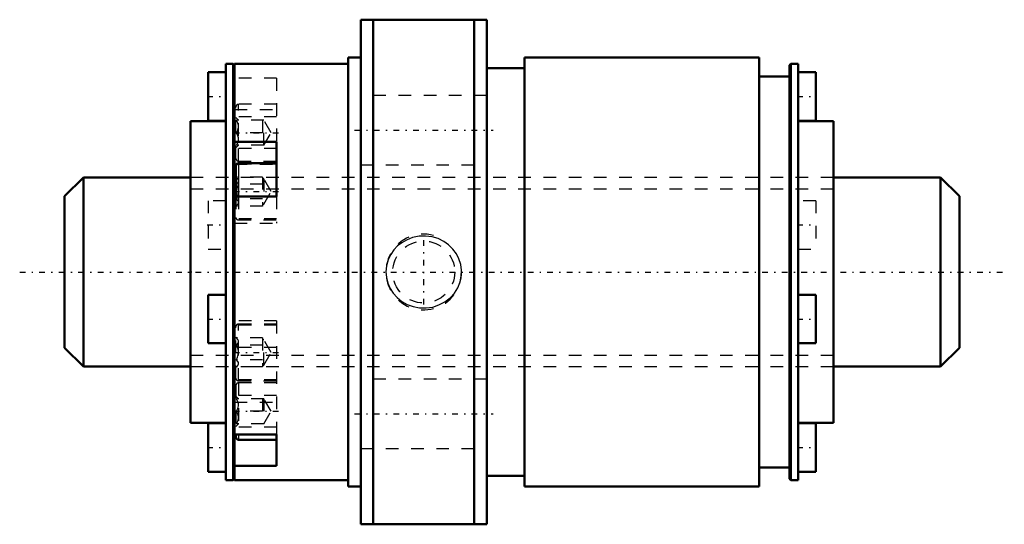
# Model space of a CAD drawing. Header units: millimetres. Extents: x -13.6 to 64.5, y -20 to 20.
import ezdxf

# ---------------------------------------------------------------- set-up
doc = ezdxf.new("R2010")
doc.units = ezdxf.units.MM
doc.linetypes.add('Center', pattern=[1.5, 0.45, -0.5, 0.05, -0.5])
doc.linetypes.add('Dashed', pattern=[2, 1, -1])
for name, color, linetype, lineweight in [('2d ConnectionPoints', 7, 'Continuous', 50), ('AM_0', 7, 'Continuous', 50), ('AM_4', 3, 'Continuous', 25), ('AM_5', 3, 'Continuous', 25), ('AM_7', 7, 'Center', 25), ('AM_9', 6, 'Dashed', 25)]:
    doc.layers.add(name, color=color, linetype=linetype, lineweight=lineweight)

# ---------------------------------------------------------------- blocks, each defined once
blk = doc.blocks.new('1_NRR0130BLK1510_5_6Nut_0_in_BLK1510_5_6ZZG1_71LC3_N0_1300_4')
at = {"layer": 'AM_0'}
for p, q in [((13.5, 20), (23.5, 20)), ((13.5, 20), (13.5, -20)), ((14.5, 20), (14.5, -20)), ((22.5, 20), (22.5, -20)), ((23.5, 20), (23.5, -20)), ((2.8, 16.5), (2.8, -16.5)), ((3.395, 16.5), (2.8, 16.5)), ((3.5, 16.395), (3.395, 16.5)), ((3.395, 16.5), (3.395, -16.5)), ((12.5, 16.5), (3.5, 16.5)), ((3.5, 16.5), (3.5, -16.5)), ((12.5, 17), (12.5, -17)), ((13.5, 17), (12.5, 17)), ((26.5, 17), (26.5, -17)), ((45.1, 17), (26.5, 17)), ((45.1, 17), (45.1, -17)), ((47.605, 16.5), (47.5, 16.395)), ((48.2, 16.5), (47.605, 16.5)), ((47.605, 16.5), (47.605, -16.5)), ((48.2, 16.5), (48.2, -16.5)), ((1.4, 15.834), (1.4, 11.984)), ((2.8, 15.834), (1.4, 15.834)), ((26.5, 16.15), (23.5, 16.15)), ((47.5, 16.395), (47.5, -16.395)), ((49.6, 15.834), (48.2, 15.834)), ((49.6, 15.834), (49.6, 11.984)), ((47.5, 15.5), (45.1, 15.5)), ((0, 11.95), (0, -11.95)), ((2.8, 11.95), (0, 11.95)), ((1.4, 11.984), (2.8, 11.984)), ((48.2, 11.984), (49.6, 11.984)), ((51, 11.95), (48.2, 11.95)), ((51, 11.95), (51, -11.95)), ((3.5, 10.32), (6.833, 10.32)), ((6.833, 5.99), (6.833, 10.32)), ((6.833, 8.625), (3.8, 8.625)), ((3.6, 8.425), (3.6, 5.99)), ((6.833, 5.99), (3.5, 5.99)), ((1.4, -1.802), (1.4, -5.652)), ((2.8, -1.802), (1.4, -1.802)), ((49.6, -1.802), (48.2, -1.802)), ((49.6, -1.802), (49.6, -5.652)), ((1.4, -5.652), (2.8, -5.652)), ((48.2, -5.652), (49.6, -5.652)), ((0, -11.95), (2.8, -11.95)), ((1.4, -11.984), (1.4, -15.834)), ((2.8, -11.984), (1.4, -11.984)), ((48.2, -11.95), (51, -11.95)), ((49.6, -11.984), (48.2, -11.984)), ((49.6, -11.984), (49.6, -15.834)), ((3.5, -12.874), (6.833, -12.874)), ((3.6, -12.874), (3.6, -13.092)), ((6.833, -15.374), (6.833, -12.874)), ((3.8, -13.292), (6.833, -13.292)), ((6.833, -15.374), (3.5, -15.374)), ((45.1, -15.5), (47.5, -15.5)), ((1.4, -15.834), (2.8, -15.834)), ((3.395, -16.5), (3.5, -16.395)), ((23.5, -16.15), (26.5, -16.15)), ((47.5, -16.395), (47.605, -16.5)), ((48.2, -15.834), (49.6, -15.834)), ((2.8, -16.5), (3.395, -16.5)), ((3.5, -16.5), (12.5, -16.5)), ((12.5, -17), (13.5, -17)), ((26.5, -17), (45.1, -17)), ((47.605, -16.5), (48.2, -16.5)), ((23.5, -20), (13.5, -20))]:
    blk.add_line(p, q, dxfattribs=at)
for centre, start, end in [((3.8, 8.425), 90, 180), ((3.8, -13.092), 180, 270)]:
    blk.add_arc(centre, 0.2, start, end, dxfattribs=at)
at = {"layer": 'AM_4'}
for p, q in [((3.8, 8.625), (3.8, 5.99)), ((3.636, 8.54), (3.5, 8.54)), ((3.8, -12.874), (3.8, -13.292))]:
    blk.add_line(p, q, dxfattribs=at)
at = {"layer": 'AM_5', "linetype": 'Dashed'}
blk.add_arc((18.5, 0), 3, 75, 15, dxfattribs=at)
at = {"layer": 'AM_7'}
for p, q in [((1.33, 13.909), (2.87, 13.909)), ((48.13, 13.909), (49.67, 13.909)), ((3.438, 11.042), (6.995, 11.042)), ((13, 11.25), (24, 11.25)), ((3.438, 6.375), (6.995, 6.375)), ((1.33, 3.727), (2.87, 3.727)), ((48.13, 3.727), (49.67, 3.727)), ((18.5, -2.581), (18.5, 2.581)), ((1.33, -3.727), (2.87, -3.727)), ((48.13, -3.727), (49.67, -3.727)), ((3.438, -6.375), (6.995, -6.375)), ((3.438, -11.042), (6.995, -11.042)), ((13, -11.25), (24, -11.25)), ((1.33, -13.909), (2.87, -13.909)), ((48.13, -13.909), (49.67, -13.909))]:
    blk.add_line(p, q, dxfattribs=at)
at = {"layer": 'AM_9'}
for p, q in [((6.833, 15.374), (3.5, 15.374)), ((6.833, 15.374), (6.833, 10.32)), ((6.833, 13.292), (3.8, 13.292)), ((3.8, 8.792), (3.8, 13.292)), ((23.5, 14), (13.5, 14)), ((3.5, 12.874), (6.833, 12.874)), ((3.6, 8.992), (3.6, 13.092)), ((6.833, 12.292), (3.5, 12.292)), ((3.8, 12.042), (3.6, 12.242)), ((5.822, 12.042), (3.645, 12.042)), ((5.722, 12.042), (5.722, 10.042)), ((6.4, 11.042), (5.822, 12.042)), ((5.822, 10.042), (5.822, 12.042)), ((5.722, 11.042), (3.645, 11.042)), ((5.822, 10.042), (6.4, 11.042)), ((6.833, 9.792), (3.5, 9.792)), ((3.6, 9.842), (3.8, 10.042)), ((5.822, 10.042), (3.645, 10.042)), ((3.8, 8.792), (6.833, 8.792)), ((3.5, 8.542), (6.833, 8.542)), ((6.833, 8.54), (3.636, 8.54)), ((13.5, 8.5), (23.5, 8.5)), ((51, 7.5), (0, 7.5)), ((3.645, 7.53), (3.6, 7.575)), ((5.722, 7.53), (3.645, 7.53)), ((5.722, 7.53), (5.722, 5.22)), ((5.822, 7.375), (5.722, 7.375)), ((6.4, 6.375), (5.822, 7.375)), ((5.822, 7.375), (5.822, 5.375)), ((5.722, 6.952), (3.645, 6.952)), ((5.822, 5.375), (6.4, 6.375)), ((1.4, 5.652), (1.4, 1.802)), ((2.8, 5.652), (1.4, 5.652)), ((3.6, 5.99), (3.6, 4.325)), ((5.722, 5.798), (3.645, 5.798)), ((3.8, 5.99), (3.8, 4.125)), ((6.833, 5.99), (6.833, 3.875)), ((49.6, 5.652), (48.2, 5.652)), ((49.6, 5.652), (49.6, 1.802)), ((3.6, 5.175), (3.645, 5.22)), ((5.722, 5.22), (3.645, 5.22)), ((5.722, 5.375), (5.822, 5.375)), ((6.833, 4.21), (3.5, 4.21)), ((3.8, 4.125), (6.833, 4.125)), ((3.5, 3.875), (6.833, 3.875)), ((1.4, 1.802), (2.8, 1.802)), ((48.2, 1.802), (49.6, 1.802)), ((6.833, -3.875), (3.5, -3.875)), ((6.833, -3.875), (6.833, -12.874)), ((6.833, -4.21), (3.5, -4.21)), ((3.6, -8.425), (3.6, -4.325)), ((6.833, -4.125), (3.8, -4.125)), ((3.8, -8.625), (3.8, -4.125)), ((3.645, -5.22), (3.6, -5.175)), ((5.722, -5.22), (3.645, -5.22)), ((5.722, -5.22), (5.722, -7.53)), ((5.822, -5.375), (5.722, -5.375)), ((6.4, -6.375), (5.822, -5.375)), ((5.822, -7.375), (5.822, -5.375)), ((6.833, -5.99), (3.5, -5.99)), ((5.722, -5.798), (3.645, -5.798)), ((5.722, -6.952), (3.645, -6.952)), ((5.822, -7.375), (6.4, -6.375)), ((0, -7.5), (51, -7.5)), ((3.6, -7.575), (3.645, -7.53)), ((5.722, -7.53), (3.645, -7.53)), ((5.722, -7.375), (5.822, -7.375)), ((6.833, -8.54), (3.5, -8.54)), ((6.833, -8.542), (3.5, -8.542)), ((23.5, -8.5), (13.5, -8.5)), ((3.6, -8.992), (3.6, -12.874)), ((3.8, -8.625), (6.833, -8.625)), ((6.833, -8.792), (3.8, -8.792)), ((3.8, -8.792), (3.8, -12.874)), ((6.833, -9.792), (3.5, -9.792)), ((3.8, -10.042), (3.6, -9.842)), ((5.822, -10.042), (3.645, -10.042)), ((5.722, -10.042), (5.722, -12.042)), ((5.822, -10.042), (5.822, -12.042)), ((6.4, -11.042), (5.822, -10.042)), ((3.5, -10.32), (6.833, -10.32)), ((5.722, -11.042), (3.645, -11.042)), ((5.822, -12.042), (6.4, -11.042)), ((6.833, -12.292), (3.5, -12.292)), ((3.6, -12.242), (3.8, -12.042)), ((5.822, -12.042), (3.645, -12.042)), ((13.5, -14), (23.5, -14))]:
    blk.add_line(p, q, dxfattribs=at)
for points in [[(3.645, 11.042), (3.745, 11.25), (3.797, 11.479), (3.794, 11.639), (3.756, 11.802), (3.645, 12.042)], [(3.645, 10.042), (3.745, 10.25), (3.797, 10.479), (3.794, 10.639), (3.756, 10.802), (3.645, 11.042)], [(3.645, 6.952), (3.745, 7.073), (3.797, 7.205), (3.794, 7.297), (3.756, 7.391), (3.645, 7.53)], [(3.645, 5.798), (3.729, 5.993), (3.784, 6.198), (3.799, 6.41), (3.77, 6.62), (3.704, 6.823), (3.645, 6.952)], [(3.645, 5.22), (3.745, 5.341), (3.797, 5.473), (3.794, 5.565), (3.756, 5.659), (3.645, 5.798)], [(16.429, 2.066), (16.131, 1.751), (15.883, 1.395), (15.673, 0.955), (15.544, 0.485), (15.5, 0.021), (15.536, -0.444), (15.648, -0.885), (15.831, -1.303), (16.083, -1.691), (16.395, -2.034), (16.773, -2.335), (17.195, -2.571), (17.671, -2.745), (18.169, -2.839), (18.691, -2.85), (19.208, -2.776), (19.709, -2.614), (20.175, -2.369), (20.585, -2.053), (20.933, -1.67), (21.197, -1.248), (21.384, -0.787), (21.48, -0.324), (21.496, 0.149), (21.432, 0.601), (21.295, 1.037), (21.086, 1.446), (20.815, 1.816), (20.475, 2.149), (20.086, 2.424), (19.637, 2.643), (19.158, 2.787), (18.644, 2.853), (18.126, 2.834), (17.61, 2.727), (17.12, 2.536), (16.758, 2.325), (16.429, 2.066)], [(3.645, -5.798), (3.745, -5.677), (3.797, -5.545), (3.794, -5.453), (3.756, -5.359), (3.645, -5.22)], [(3.645, -6.952), (3.729, -6.757), (3.784, -6.552), (3.799, -6.34), (3.77, -6.13), (3.704, -5.927), (3.645, -5.798)], [(3.645, -7.53), (3.745, -7.409), (3.797, -7.277), (3.794, -7.185), (3.756, -7.091), (3.645, -6.952)], [(3.645, -11.042), (3.745, -10.833), (3.797, -10.605), (3.794, -10.444), (3.756, -10.282), (3.645, -10.042)], [(3.645, -12.042), (3.745, -11.833), (3.797, -11.605), (3.794, -11.444), (3.756, -11.282), (3.645, -11.042)]]:
    blk.add_lwpolyline(points, dxfattribs=at)
blk.add_circle((18.5, 0), 2.458, dxfattribs=at)
for centre, start, end in [((3.8, 13.092), 90, 180), ((3.8, 8.992), 180, 270), ((3.8, 4.325), 180, 270), ((3.8, -4.325), 90, 180), ((3.8, -8.425), 180, 270), ((3.8, -8.992), 90, 180)]:
    blk.add_arc(centre, 0.2, start, end, dxfattribs=at)
blk = doc.blocks.new('2_NZZ0130BLK1510_5_60Shaft_0_in_BLK1510_5_6ZZG1_71LC3_N0_1300_4')
at = {"layer": 'AM_0'}
for p, q in [((-8.5, 7.5), (-10, 6)), ((0, 7.5), (-8.5, 7.5)), ((-8.5, 7.5), (-8.5, -7.5)), ((59.5, 7.5), (51, 7.5)), ((61, 6), (59.5, 7.5)), ((59.5, 7.5), (59.5, -7.5)), ((-10, 6), (-10, -6)), ((61, 6), (61, -6)), ((-10, -6), (-8.5, -7.5)), ((59.5, -7.5), (61, -6)), ((-8.5, -7.5), (0, -7.5)), ((51, -7.5), (59.5, -7.5))]:
    blk.add_line(p, q, dxfattribs=at)
at = {"layer": 'AM_5', "linetype": 'Dashed'}
for p, q in [((0, 6.58), (51, 6.58)), ((0, -6.58), (51, -6.58))]:
    blk.add_line(p, q, dxfattribs=at)
at = {"layer": 'AM_7'}
blk.add_line((-13.55, 0), (64.55, 0), dxfattribs=at)
at = {"layer": 'AM_9'}
for p, q in [((51, 7.5), (0, 7.5)), ((0, -7.5), (51, -7.5))]:
    blk.add_line(p, q, dxfattribs=at)

msp = doc.modelspace()

# ---------------------------------------------------------------- linework, layer by layer
at = {"layer": '2d ConnectionPoints'}
msp.add_point((0, 0), dxfattribs=at)

# ---------------------------------------------------------------- block references
for name in ['1_NRR0130BLK1510_5_6Nut_0_in_BLK1510_5_6ZZG1_71LC3_N0_1300_4', '2_NZZ0130BLK1510_5_60Shaft_0_in_BLK1510_5_6ZZG1_71LC3_N0_1300_4']:
    msp.add_blockref(name, (0, 0))

doc.saveas('drawing.dxf')
